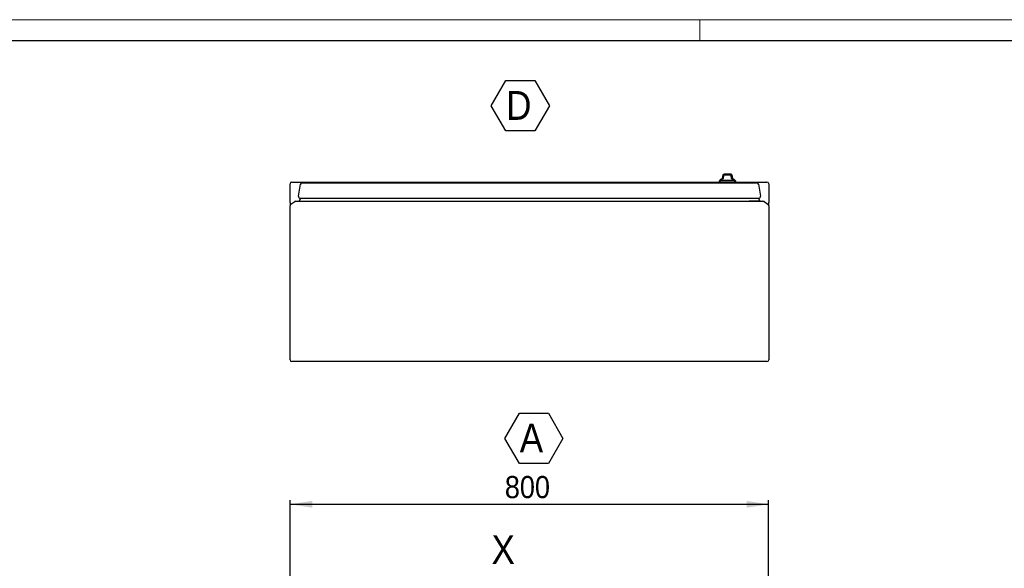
# Model space of a CAD drawing. Header units: millimetres. Extents: x 0 to 5887, y -1 to 4157.
# Tile 6 of 7: x 1807 to 3453, y 3241 to 4157. Entities that reach past the tile are written whole.
import ezdxf

# ---------------------------------------------------------------- set-up
doc = ezdxf.new("R2010")
doc.units = ezdxf.units.MM
doc.header["$LTSCALE"] = 7
doc.layers.add('SLD-0_1', color=7, linetype='Continuous')
doc.styles.add('SLDTEXTSTYLE3', font='Gothic.ttf', dxfattribs={"width": 0.913})
doc.dimstyles.new('SLDDIMSTYLE3', dxfattribs={"dimtxt": 37.041667, "dimasz": 37.041667, "dimexe": 0, "dimexo": 0.0625, "dimgap": 9.260417, "dimtad": 1, "dimrnd": 1e-09, "dimzin": 12, "dimdsep": 46, "dimtxsty": 'SLDTEXTSTYLE3', "dimsah": 1, "dimcen": 0.09, "dimadec": 0, "dimazin": 3, "dimtfac": 1, "dimtofl": 0, "dimtmove": 0, "dimatfit": 3, "dimfxl": 1, "dimfrac": 2, "dimtolj": 1, "dimtzin": 12, "dimarcsym": 0})

# ---------------------------------------------------------------- blocks, each defined once
blk = doc.blocks.new('SW_NOTE_0_9')
at = {"layer": 'SLD-0_1', "color": 0}
for p, q in [((-24.9, 36.9), (-0.5, 79)), ((-0.5, 79), (48.1, 79)), ((48.1, 79), (72.4, 36.9)), ((-0.5, -5.2), (-24.9, 36.9)), ((72.4, 36.9), (48.1, -5.2)), ((48.1, -5.2), (-0.5, -5.2))]:
    blk.add_line(p, q, dxfattribs=at)
at = {"layer": 'SLD-0_1', "color": 0, "insert": (0, 61.5), "char_height": 48.2, "attachment_point": 1, "style": 'SLDTEXTSTYLE3'}
blk.add_mtext('A', dxfattribs=at)
blk = doc.blocks.new('SW_NOTE_0_11')
at = {"layer": 'SLD-0_1', "color": 0}
for p, q in [((-24.7, 36.9), (-0.4, 79)), ((-0.4, 79), (48.2, 79)), ((48.2, 79), (72.5, 36.9)), ((-0.4, -5.2), (-24.7, 36.9)), ((72.5, 36.9), (48.2, -5.2)), ((48.2, -5.2), (-0.4, -5.2))]:
    blk.add_line(p, q, dxfattribs=at)
at = {"layer": 'SLD-0_1', "color": 0, "insert": (0, 61.5), "char_height": 48.2, "attachment_point": 1, "style": 'SLDTEXTSTYLE3'}
blk.add_mtext('D', dxfattribs=at)
blk = doc.blocks.new('_D_15')
at = {"layer": 'SLD-0_1'}
for p, q in [((2258.6, 3185.8), (2258.6, 3354.6)), ((2258.6, 3347.6), (3058.6, 3347.6)), ((3058.6, 3185.8), (3058.6, 3354.6))]:
    blk.add_line(p, q, dxfattribs=at)
for points in [[(2258.6, 3347.6), (2295.7, 3341.9), (2295.7, 3353.3)], [(3058.6, 3347.6), (3021.6, 3353.3), (3021.6, 3341.9)]]:
    blk.add_solid(points, dxfattribs=at)
at = {"layer": 'SLD-0_1', "insert": (2617.6, 3394.9), "char_height": 37.04, "attachment_point": 1, "style": 'SLDTEXTSTYLE3'}
blk.add_mtext('800', dxfattribs=at)

msp = doc.modelspace()

# ---------------------------------------------------------------- linework, layer by layer
at = {"color": 7, "linetype": 'Continuous', "lineweight": 18}
for p, q in [((5887.024354, 4157.430332), (0.024354, 4157.430332)), ((2943.524354, 4122.430332), (2943.524354, 4157.430332))]:
    msp.add_line(p, q, dxfattribs=at)
at = {"color": 7, "linetype": 'Continuous', "lineweight": 25}
for p, q in [((35.024354, 4122.430332), (5852.024354, 4122.430332)), ((2261.646197, 3886.030085), (2975.646197, 3886.030085)), ((2278.873818, 3884.820914), (3038.418576, 3884.820914)), ((2978.146197, 3888.820914), (2975.646197, 3886.320914)), ((2975.646197, 3886.320914), (2975.646197, 3884.820914)), ((2975.646197, 3886.320914), (3003.646197, 3886.320914)), ((2978.196197, 3890.354481), (2975.696197, 3887.854481)), ((2975.696197, 3887.854481), (2975.696197, 3886.370914)), ((2975.696197, 3887.854481), (2977.179764, 3887.854481)), ((3001.146197, 3888.820914), (2978.146197, 3888.820914)), ((2980.637657, 3890.354481), (2978.196197, 3890.354481)), ((2979.896198, 3889.520914), (2989.646197, 3889.520914)), ((2979.946198, 3891.054481), (2981.04355, 3891.054481)), ((2981.146197, 3892.020914), (2981.146197, 3891.686977)), ((2981.146197, 3892.020914), (2983.146197, 3892.020914)), ((2981.196197, 3896.154481), (2981.196197, 3893.220544)), ((2983.146197, 3892.020914), (2983.146197, 3894.620914)), ((2995.146197, 3897.620914), (2984.146197, 3897.620914)), ((2995.196197, 3899.154481), (2984.196197, 3899.154481)), ((2989.646197, 3889.520914), (2999.396196, 3889.520914)), ((2996.146197, 3894.620914), (2996.146197, 3892.020914)), ((2996.146197, 3892.020914), (2998.146197, 3892.020914)), ((2998.146197, 3891.686977), (2998.146197, 3892.020914)), ((2998.196197, 3893.220544), (2998.196197, 3896.154481)), ((2998.248844, 3891.054481), (2999.446196, 3891.054481)), ((3001.196197, 3890.354481), (2998.654737, 3890.354481)), ((3003.646197, 3886.320914), (3001.146197, 3888.820914)), ((3003.696197, 3887.854481), (3001.196197, 3890.354481)), ((3002.11263, 3887.854481), (3003.696197, 3887.854481)), ((3003.61263, 3886.354481), (3003.696197, 3886.354481)), ((3003.646197, 3884.820914), (3003.646197, 3886.320914)), ((3003.646197, 3886.030085), (3055.646197, 3886.030085)), ((3003.696197, 3886.354481), (3003.696197, 3887.854481)), ((2258.646197, 3851.96187), (2258.646197, 3883.030085)), ((2272.440183, 3862.610267), (2275.919395, 3882.341858)), ((3041.373, 3882.341858), (3044.852211, 3862.610267)), ((3058.646197, 3883.030085), (3058.646197, 3851.96187)), ((2258.646197, 3851.96187), (2258.646197, 3846.468384)), ((2259.925468, 3848.92584), (2266.440252, 3853.487541)), ((2268.160982, 3854.030085), (3049.131413, 3854.030085)), ((2275.894831, 3859.089323), (2273.619073, 3854.083518)), ((2273.619073, 3854.083518), (3043.673321, 3854.083518)), ((2273.619073, 3854.083518), (2291.381928, 3854.030085)), ((2275.394606, 3859.089323), (3041.897788, 3859.089323)), ((3043.673321, 3854.083518), (3025.910467, 3854.030085)), ((3035.196197, 3854.058018), (3035.196197, 3854.030085)), ((3041.397564, 3859.089323), (3043.673321, 3854.083518)), ((3050.852142, 3853.487541), (3057.366927, 3848.92584)), ((3058.646197, 3846.468384), (3058.646197, 3851.96187)), ((2258.646197, 3589.030085), (2258.646197, 3846.468384)), ((3058.646197, 3846.468384), (3058.646197, 3589.030085)), ((3055.646197, 3586.030085), (2261.646197, 3586.030085))]:
    msp.add_line(p, q, dxfattribs=at)
for centre, radius, start, end in [((2261.646197, 3883.030085), 3, 90, 180), ((2278.873818, 3881.820914), 3, 90, 170), ((2980.396197, 3888.270914), 1.25, 90, 153.896118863), ((2980.446197, 3889.804481), 1.25, 90, 153.896118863), ((2980.396197, 3889.521914), 0.5, 120, 180.114591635), ((2980.446197, 3891.055481), 0.5, 120, 180.114591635), ((2979.146197, 3891.686977), 2, 300, 0), ((2979.196197, 3893.220544), 2, 300, 0), ((2984.196197, 3896.154481), 3, 90, 180), ((2984.146197, 3894.620914), 3, 90, 109.499208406), ((2995.146197, 3894.620914), 3, 70.530956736, 90), ((2995.196197, 3896.154481), 3, 0, 90), ((3000.146197, 3891.686977), 2, 180, 240), ((3000.196197, 3893.220544), 2, 180, 240), ((2998.896197, 3888.270914), 1.25, 26.103881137, 90), ((2998.946197, 3889.804481), 1.25, 26.103881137, 90), ((2998.896197, 3889.521914), 0.5, 359.885408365, 60), ((2998.946197, 3891.055481), 0.5, 359.885408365, 60), ((3038.418576, 3881.820914), 3, 10, 90), ((3055.646197, 3883.030085), 3, 0, 90), ((2268.160982, 3851.030085), 3, 90, 125), ((2275.394606, 3862.089323), 3, 170, 270), ((3041.897788, 3862.089323), 3, 270, 10), ((3049.131413, 3851.030085), 3, 55, 90), ((2261.646197, 3846.468384), 3, 125, 180), ((3055.646197, 3846.468384), 3, 0, 55), ((2261.646197, 3589.030085), 3, 180, 270), ((3055.646197, 3589.030085), 3, 270, 0)]:
    msp.add_arc(centre, radius, start, end, dxfattribs=at)
for points, knots in [([(2983.146197, 3897.44925), (2983.146197, 3897.449281), (2983.146197, 3897.477589), (2983.146197, 3897.405256), (2983.146197, 3897.1909), (2983.146197, 3896.758058), (2983.146197, 3896.198552), (2983.146197, 3895.486977), (2983.146197, 3894.942833), (2983.146197, 3894.653132), (2983.146197, 3894.620914)], [0, 0, 0, 0, 0.0002431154, 0.2284903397, 0.4558312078, 0.6069886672, 0.7591139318, 0.8721050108, 0.9857766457, 1, 1, 1, 1]), ([(2984.863418, 3897.620914), (2984.911694, 3897.680006), (2985.204245, 3898.038105), (2986.23292, 3898.573719), (2987.836339, 3898.934428), (2989.615514, 3899.002467), (2991.243533, 3898.949911), (2992.618139, 3898.728311), (2993.721829, 3898.277731), (2994.354689, 3897.913209), (2994.552382, 3897.624904), (2994.555119, 3897.620914)], [0, 0, 0, 0, 0.0221231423, 0.1340650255, 0.3246990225, 0.4989086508, 0.6492001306, 0.7988948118, 0.8984258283, 0.9985941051, 1, 1, 1, 1]), ([(2996.146197, 3894.620914), (2996.146197, 3894.788567), (2996.146197, 3895.174754), (2996.146197, 3895.753458), (2996.146197, 3896.394668), (2996.146197, 3897.060515), (2996.146197, 3897.381595), (2996.146197, 3897.475028), (2996.146197, 3897.449339), (2996.146197, 3897.449338)], [0, 0, 0, 0, 0.0738619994, 0.17013915, 0.2754649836, 0.4455724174, 0.7352607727, 0.9999905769, 1, 1, 1, 1])]:
    msp.add_open_spline(points, degree=3, knots=knots, dxfattribs=at)

# ---------------------------------------------------------------- block references
at = {"layer": 'SLD-0_1'}
for name, p in [('SW_NOTE_0_11', (2619.559683, 3976.768074)), ('SW_NOTE_0_9', (2642.411498, 3420.885721))]:
    msp.add_blockref(name, p, dxfattribs=at)

# ---------------------------------------------------------------- texts
at = {"color": 7, "linetype": 'Continuous', "insert": (2595.283514, 3295.94624), "char_height": 48.154167, "attachment_point": 1, "style": 'SLDTEXTSTYLE3'}
msp.add_mtext('X', dxfattribs=at)

# ---------------------------------------------------------------- dimensions: what is measured, and where the dimension line sits
at = {"layer": 'SLD-0_1'}
dim = msp.add_linear_dim(base=(3058.646197, 3347.590349), p1=(2258.646197, 3178.832659), p2=(3058.646197, 3178.832659), dimstyle='SLDDIMSTYLE3', dxfattribs=at)
dim.commit()
dim.dimension.update_dxf_attribs({"geometry": '_D_15', "text_midpoint": (2658.646197, 3347.590349), "dimtype": 160})

doc.saveas('drawing.dxf')
